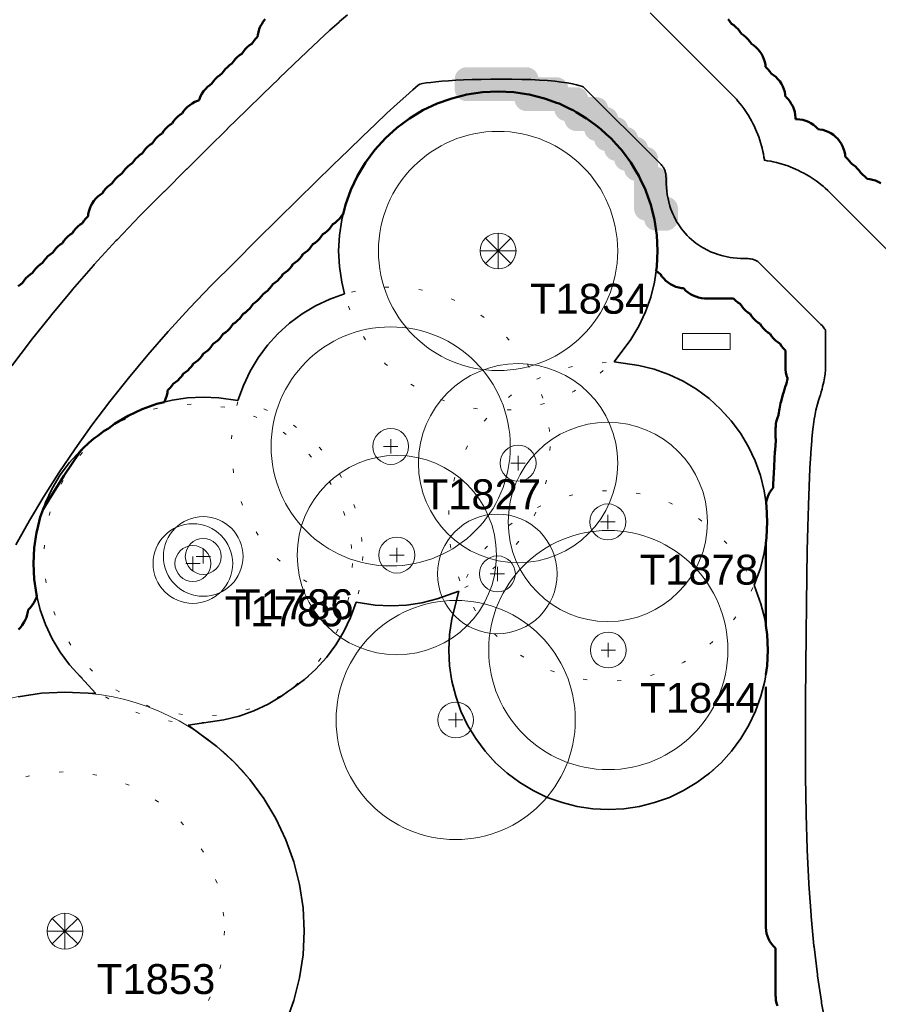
# Model space of a CAD drawing. Header units: metres. Extents: x -6559 to -6383, y 5654606 to 5654801.
# Tile 20 of 31: x -6493 to -6472, y 5654741 to 5654766. Entities that reach past the tile are written whole.
import ezdxf
from ezdxf.enums import TextEntityAlignment as Align

# ---------------------------------------------------------------- set-up
doc = ezdxf.new("R2010")
doc.units = ezdxf.units.M
doc.header["$LTSCALE"] = 0.5
for name, pattern in [('DASHED', [9, 6, -3]), ('DOT', [1.5, 0, -1.5]), ('PHANTOM', [22, 12, -2, 2, -2, 2, -2])]:
    doc.linetypes.add(name, pattern=pattern)
for name, color, linetype, lineweight in [('L-HARD-PAVE', 8, 'Continuous', 35), ('L-HARD-WALL', 7, 'Continuous', 50), ('L-PLNT-PROT', 1, 'DASHED', 35), ('L-PLNT-TEXT', 3, 'Continuous', 18), ('L-SITE-LIMIT', 6, 'PHANTOM', 50), ('V-SITE-FURN', 40, 'Continuous', 18), ('V-VEG-CANOPY', 92, 'Continuous', 13), ('V-VEG-TREE', 94, 'Continuous', 18)]:
    doc.layers.add(name, color=color, linetype=linetype, lineweight=lineweight)
doc.styles.add('BR-STD', font='arial.ttf')

# ---------------------------------------------------------------- blocks, each defined once
blk = doc.blocks.new('SITE-BENCH')
at = {"color": 0, "lineweight": -2}
blk.add_lwpolyline([(-1.5, -0.5), (1.5, -0.5), (1.5, 0.5), (-1.5, 0.5)], close=True, dxfattribs=at)
blk = doc.blocks.new('VEG-TREE-DECID')
at = {"color": 0, "lineweight": -2}
for p, q in [((-0.6, 0), (0.6, 0)), ((0, -0.6), (0, 0.6))]:
    blk.add_line(p, q, dxfattribs=at)
blk.add_circle((0, 0), 1.5, dxfattribs=at)
blk = doc.blocks.new('VEG-TREE-CONIF')
at = {"color": 0, "lineweight": -2}
for q in [(-1.061, 1.061), (0, 1.5), (1.061, 1.061), (-1.5, 0), (-1.061, -1.061), (1.5, 0), (0, -1.5), (1.061, -1.061)]:
    blk.add_line((0, 0), q, dxfattribs=at)
blk.add_circle((0, 0), 1.5, dxfattribs=at)

msp = doc.modelspace()

# ---------------------------------------------------------------- hatches: boundary and pattern name
at = {"layer": 'L-HARD-WALL'}
h = msp.add_hatch(color=1, dxfattribs=at)
h.dxf.hatch_style = 1
h.paths.add_polyline_path([(-6480.796, 5654763.95), (-6482, 5654763.95), (-6482.029, 5654763.951), (-6482.059, 5654763.956), (-6482.087, 5654763.963), (-6482.115, 5654763.973), (-6482.141, 5654763.985), (-6482.167, 5654764.001), (-6482.19, 5654764.018), (-6482.212, 5654764.038), (-6482.232, 5654764.06), (-6482.249, 5654764.083), (-6482.265, 5654764.109), (-6482.277, 5654764.135), (-6482.287, 5654764.163), (-6482.294, 5654764.191), (-6482.299, 5654764.221), (-6482.3, 5654764.25), (-6482.3, 5654764.5), (-6482.299, 5654764.529), (-6482.294, 5654764.559), (-6482.287, 5654764.587), (-6482.277, 5654764.615), (-6482.265, 5654764.641), (-6482.249, 5654764.667), (-6482.232, 5654764.69), (-6482.212, 5654764.712), (-6482.19, 5654764.732), (-6482.167, 5654764.749), (-6482.141, 5654764.765), (-6482.115, 5654764.777), (-6482.087, 5654764.787), (-6482.059, 5654764.794), (-6482.029, 5654764.799), (-6482, 5654764.8), (-6480.5, 5654764.8), (-6480.471, 5654764.799), (-6480.441, 5654764.794), (-6480.413, 5654764.787), (-6480.385, 5654764.777), (-6480.359, 5654764.765), (-6480.333, 5654764.749), (-6480.31, 5654764.732), (-6480.288, 5654764.712), (-6480.268, 5654764.69), (-6480.251, 5654764.667), (-6480.235, 5654764.641), (-6480.223, 5654764.615), (-6480.213, 5654764.587), (-6480.206, 5654764.559), (-6480.204, 5654764.55), (-6479.75, 5654764.55), (-6479.721, 5654764.549), (-6479.691, 5654764.544), (-6479.663, 5654764.537), (-6479.635, 5654764.527), (-6479.609, 5654764.515), (-6479.583, 5654764.499), (-6479.56, 5654764.482), (-6479.538, 5654764.462), (-6479.518, 5654764.44), (-6479.501, 5654764.417), (-6479.485, 5654764.391), (-6479.473, 5654764.365), (-6479.463, 5654764.337), (-6479.456, 5654764.309), (-6479.454, 5654764.3), (-6479.25, 5654764.3), (-6479.221, 5654764.299), (-6479.191, 5654764.294), (-6479.163, 5654764.287), (-6479.135, 5654764.277), (-6479.109, 5654764.265), (-6479.083, 5654764.249), (-6479.06, 5654764.232), (-6479.038, 5654764.212), (-6479.018, 5654764.19), (-6479.001, 5654764.167), (-6478.985, 5654764.141), (-6478.973, 5654764.115), (-6478.963, 5654764.087), (-6478.956, 5654764.059), (-6478.954, 5654764.05), (-6478.75, 5654764.05), (-6478.721, 5654764.049), (-6478.691, 5654764.044), (-6478.663, 5654764.037), (-6478.635, 5654764.027), (-6478.609, 5654764.015), (-6478.583, 5654763.999), (-6478.56, 5654763.982), (-6478.538, 5654763.962), (-6478.518, 5654763.94), (-6478.501, 5654763.917), (-6478.485, 5654763.891), (-6478.473, 5654763.865), (-6478.463, 5654763.837), (-6478.456, 5654763.809), (-6478.454, 5654763.796), (-6478.441, 5654763.794), (-6478.413, 5654763.787), (-6478.385, 5654763.777), (-6478.359, 5654763.765), (-6478.333, 5654763.749), (-6478.31, 5654763.732), (-6478.288, 5654763.712), (-6478.268, 5654763.69), (-6478.251, 5654763.667), (-6478.235, 5654763.641), (-6478.223, 5654763.615), (-6478.213, 5654763.587), (-6478.206, 5654763.559), (-6478.204, 5654763.546), (-6478.191, 5654763.544), (-6478.163, 5654763.537), (-6478.135, 5654763.527), (-6478.109, 5654763.515), (-6478.083, 5654763.499), (-6478.06, 5654763.482), (-6478.038, 5654763.462), (-6478.018, 5654763.44), (-6478.001, 5654763.417), (-6477.985, 5654763.391), (-6477.973, 5654763.365), (-6477.963, 5654763.337), (-6477.956, 5654763.309), (-6477.954, 5654763.296), (-6477.941, 5654763.294), (-6477.913, 5654763.287), (-6477.885, 5654763.277), (-6477.859, 5654763.265), (-6477.833, 5654763.249), (-6477.81, 5654763.232), (-6477.788, 5654763.212), (-6477.768, 5654763.19), (-6477.751, 5654763.167), (-6477.735, 5654763.141), (-6477.723, 5654763.115), (-6477.713, 5654763.087), (-6477.706, 5654763.059), (-6477.704, 5654763.046), (-6477.691, 5654763.044), (-6477.663, 5654763.037), (-6477.635, 5654763.027), (-6477.609, 5654763.015), (-6477.583, 5654762.999), (-6477.56, 5654762.982), (-6477.538, 5654762.962), (-6477.518, 5654762.94), (-6477.501, 5654762.917), (-6477.485, 5654762.891), (-6477.473, 5654762.865), (-6477.463, 5654762.837), (-6477.456, 5654762.809), (-6477.454, 5654762.796), (-6477.441, 5654762.794), (-6477.413, 5654762.787), (-6477.385, 5654762.777), (-6477.359, 5654762.765), (-6477.333, 5654762.749), (-6477.31, 5654762.732), (-6477.288, 5654762.712), (-6477.268, 5654762.69), (-6477.251, 5654762.667), (-6477.235, 5654762.641), (-6477.223, 5654762.615), (-6477.213, 5654762.587), (-6477.206, 5654762.559), (-6477.201, 5654762.529), (-6477.2, 5654762.5), (-6477.2, 5654762.296), (-6477.191, 5654762.294), (-6477.163, 5654762.287), (-6477.135, 5654762.277), (-6477.109, 5654762.265), (-6477.083, 5654762.249), (-6477.06, 5654762.232), (-6477.038, 5654762.212), (-6477.018, 5654762.19), (-6477.001, 5654762.167), (-6476.985, 5654762.141), (-6476.973, 5654762.115), (-6476.963, 5654762.087), (-6476.956, 5654762.059), (-6476.951, 5654762.029), (-6476.95, 5654762), (-6476.95, 5654761.546), (-6476.941, 5654761.544), (-6476.913, 5654761.537), (-6476.885, 5654761.527), (-6476.859, 5654761.515), (-6476.833, 5654761.499), (-6476.81, 5654761.482), (-6476.788, 5654761.462), (-6476.768, 5654761.44), (-6476.751, 5654761.417), (-6476.735, 5654761.391), (-6476.723, 5654761.365), (-6476.713, 5654761.337), (-6476.706, 5654761.309), (-6476.701, 5654761.279), (-6476.7, 5654761.25), (-6476.7, 5654761), (-6476.701, 5654760.971), (-6476.706, 5654760.941), (-6476.713, 5654760.913), (-6476.723, 5654760.885), (-6476.735, 5654760.859), (-6476.751, 5654760.833), (-6476.768, 5654760.81), (-6476.788, 5654760.788), (-6476.81, 5654760.768), (-6476.833, 5654760.751), (-6476.859, 5654760.735), (-6476.885, 5654760.723), (-6476.913, 5654760.713), (-6476.941, 5654760.706), (-6476.971, 5654760.701), (-6477, 5654760.7), (-6477.25, 5654760.7), (-6477.279, 5654760.701), (-6477.309, 5654760.706), (-6477.337, 5654760.713), (-6477.365, 5654760.723), (-6477.391, 5654760.735), (-6477.417, 5654760.751), (-6477.44, 5654760.768), (-6477.462, 5654760.788), (-6477.482, 5654760.81), (-6477.499, 5654760.833), (-6477.515, 5654760.859), (-6477.527, 5654760.885), (-6477.537, 5654760.913), (-6477.544, 5654760.941), (-6477.546, 5654760.954), (-6477.559, 5654760.956), (-6477.587, 5654760.963), (-6477.615, 5654760.973), (-6477.641, 5654760.985), (-6477.667, 5654761.001), (-6477.69, 5654761.018), (-6477.712, 5654761.038), (-6477.732, 5654761.06), (-6477.749, 5654761.083), (-6477.765, 5654761.109), (-6477.777, 5654761.135), (-6477.787, 5654761.163), (-6477.794, 5654761.191), (-6477.799, 5654761.221), (-6477.8, 5654761.25), (-6477.8, 5654761.954), (-6477.809, 5654761.956), (-6477.837, 5654761.963), (-6477.865, 5654761.973), (-6477.891, 5654761.985), (-6477.917, 5654762.001), (-6477.94, 5654762.018), (-6477.962, 5654762.038), (-6477.982, 5654762.06), (-6477.999, 5654762.083), (-6478.015, 5654762.109), (-6478.027, 5654762.135), (-6478.037, 5654762.163), (-6478.044, 5654762.191), (-6478.046, 5654762.204), (-6478.059, 5654762.206), (-6478.087, 5654762.213), (-6478.115, 5654762.223), (-6478.141, 5654762.235), (-6478.167, 5654762.251), (-6478.19, 5654762.268), (-6478.212, 5654762.288), (-6478.232, 5654762.31), (-6478.249, 5654762.333), (-6478.265, 5654762.359), (-6478.277, 5654762.385), (-6478.287, 5654762.413), (-6478.294, 5654762.441), (-6478.296, 5654762.454), (-6478.309, 5654762.456), (-6478.337, 5654762.463), (-6478.365, 5654762.473), (-6478.391, 5654762.485), (-6478.417, 5654762.501), (-6478.44, 5654762.518), (-6478.462, 5654762.538), (-6478.482, 5654762.56), (-6478.499, 5654762.583), (-6478.515, 5654762.609), (-6478.527, 5654762.635), (-6478.537, 5654762.663), (-6478.544, 5654762.691), (-6478.546, 5654762.704), (-6478.559, 5654762.706), (-6478.587, 5654762.713), (-6478.615, 5654762.723), (-6478.641, 5654762.735), (-6478.667, 5654762.751), (-6478.69, 5654762.768), (-6478.712, 5654762.788), (-6478.732, 5654762.81), (-6478.749, 5654762.833), (-6478.765, 5654762.859), (-6478.777, 5654762.885), (-6478.787, 5654762.913), (-6478.794, 5654762.941), (-6478.796, 5654762.954), (-6478.809, 5654762.956), (-6478.837, 5654762.963), (-6478.865, 5654762.973), (-6478.891, 5654762.985), (-6478.917, 5654763.001), (-6478.94, 5654763.018), (-6478.962, 5654763.038), (-6478.982, 5654763.06), (-6478.999, 5654763.083), (-6479.015, 5654763.109), (-6479.027, 5654763.135), (-6479.037, 5654763.163), (-6479.044, 5654763.191), (-6479.046, 5654763.2), (-6479.25, 5654763.2), (-6479.279, 5654763.201), (-6479.309, 5654763.206), (-6479.337, 5654763.213), (-6479.365, 5654763.223), (-6479.391, 5654763.235), (-6479.417, 5654763.251), (-6479.44, 5654763.268), (-6479.462, 5654763.288), (-6479.482, 5654763.31), (-6479.499, 5654763.333), (-6479.515, 5654763.359), (-6479.527, 5654763.385), (-6479.537, 5654763.413), (-6479.544, 5654763.441), (-6479.546, 5654763.454), (-6479.559, 5654763.456), (-6479.587, 5654763.463), (-6479.615, 5654763.473), (-6479.641, 5654763.485), (-6479.667, 5654763.501), (-6479.69, 5654763.518), (-6479.712, 5654763.538), (-6479.732, 5654763.56), (-6479.749, 5654763.583), (-6479.765, 5654763.609), (-6479.777, 5654763.635), (-6479.787, 5654763.663), (-6479.794, 5654763.691), (-6479.796, 5654763.7), (-6480.5, 5654763.7), (-6480.529, 5654763.701), (-6480.559, 5654763.706), (-6480.587, 5654763.713), (-6480.615, 5654763.723), (-6480.641, 5654763.735), (-6480.667, 5654763.751), (-6480.69, 5654763.768), (-6480.712, 5654763.788), (-6480.732, 5654763.81), (-6480.749, 5654763.833), (-6480.765, 5654763.859), (-6480.777, 5654763.885), (-6480.787, 5654763.913), (-6480.794, 5654763.941)])

# ---------------------------------------------------------------- linework, layer by layer
at = {"layer": 'L-HARD-PAVE'}
for points in [[(-6493.407, 5654757.311), (-6492.942, 5654757.928), (-6492.923, 5654757.952), (-6492.436, 5654758.566), (-6492.417, 5654758.589), (-6491.909, 5654759.199), (-6491.89, 5654759.221), (-6491.361, 5654759.827), (-6491.342, 5654759.848), (-6490.791, 5654760.45), (-6490.772, 5654760.47), (-6490.2, 5654761.068), (-6490.181, 5654761.087), (-6489.587, 5654761.681), (-6489.585, 5654761.682), (-6489.025, 5654762.241), (-6489.023, 5654762.243), (-6488.496, 5654762.766), (-6488.494, 5654762.768), (-6488, 5654763.256), (-6487.997, 5654763.259), (-6487.536, 5654763.712), (-6487.534, 5654763.714), (-6487.106, 5654764.132), (-6487.103, 5654764.135), (-6486.708, 5654764.518), (-6486.705, 5654764.522), (-6486.343, 5654764.87), (-6486.339, 5654764.874), (-6486.011, 5654765.186), (-6486.005, 5654765.192), (-6485.71, 5654765.469), (-6485.703, 5654765.476), (-6485.441, 5654765.718), (-6485.431, 5654765.727), (-6485.203, 5654765.934), (-6485.189, 5654765.946), (-6484.994, 5654766.118)], [(-6477.397, 5654766.165), (-6475.335, 5654764.103), (-6475.294, 5654764.06), (-6475.235, 5654763.995), (-6475.195, 5654763.949), (-6475.141, 5654763.883), (-6475.102, 5654763.833), (-6475.051, 5654763.765), (-6475.015, 5654763.713), (-6474.968, 5654763.643), (-6474.933, 5654763.588), (-6474.89, 5654763.516), (-6474.859, 5654763.459), (-6474.82, 5654763.385), (-6474.791, 5654763.327), (-6474.756, 5654763.25), (-6474.73, 5654763.191), (-6474.699, 5654763.113), (-6474.676, 5654763.052), (-6474.649, 5654762.972), (-6474.63, 5654762.912), (-6474.607, 5654762.83), (-6474.591, 5654762.769), (-6474.572, 5654762.685), (-6474.559, 5654762.626), (-6474.544, 5654762.54), (-6474.534, 5654762.482), (-6474.533, 5654762.467), (-6474.518, 5654762.466), (-6474.46, 5654762.456), (-6474.374, 5654762.441), (-6474.315, 5654762.428), (-6474.231, 5654762.409), (-6474.17, 5654762.393), (-6474.088, 5654762.37), (-6474.028, 5654762.351), (-6473.948, 5654762.324), (-6473.887, 5654762.301), (-6473.809, 5654762.27), (-6473.75, 5654762.244), (-6473.673, 5654762.209), (-6473.615, 5654762.18), (-6473.541, 5654762.141), (-6473.484, 5654762.11), (-6473.412, 5654762.067), (-6473.357, 5654762.032), (-6473.287, 5654761.985), (-6473.235, 5654761.949), (-6473.167, 5654761.898), (-6473.117, 5654761.859), (-6473.051, 5654761.805), (-6473.005, 5654761.765), (-6472.94, 5654761.706), (-6472.897, 5654761.665), (-6471.335, 5654760.103)], [(-6472.987, 5654740.727), (-6473.097, 5654741.32), (-6473.103, 5654741.362), (-6473.199, 5654742.003), (-6473.204, 5654742.039), (-6473.286, 5654742.727), (-6473.29, 5654742.759), (-6473.358, 5654743.494), (-6473.36, 5654743.522), (-6473.415, 5654744.303), (-6473.416, 5654744.329), (-6473.457, 5654745.157), (-6473.458, 5654745.18), (-6473.486, 5654746.055), (-6473.486, 5654746.075), (-6473.5, 5654746.997), (-6473.5, 5654747.016), (-6473.5, 5654747.984), (-6473.5, 5654747.987), (-6473.498, 5654748.901), (-6473.498, 5654748.904), (-6473.494, 5654749.763), (-6473.494, 5654749.767), (-6473.488, 5654750.572), (-6473.488, 5654750.576), (-6473.48, 5654751.326), (-6473.48, 5654751.33), (-6473.471, 5654752.025), (-6473.47, 5654752.031), (-6473.459, 5654752.671), (-6473.459, 5654752.678), (-6473.445, 5654753.264), (-6473.445, 5654753.271), (-6473.429, 5654753.802), (-6473.429, 5654753.812), (-6473.411, 5654754.288), (-6473.411, 5654754.3), (-6473.391, 5654754.722), (-6473.39, 5654754.737), (-6473.369, 5654755.104), (-6473.368, 5654755.125), (-6473.344, 5654755.437), (-6473.342, 5654755.466), (-6473.316, 5654755.724), (-6473.311, 5654755.768), (-6473.284, 5654755.971), (-6473.271, 5654756.047), (-6473.242, 5654756.195), (-6473.201, 5654756.348), (-6473.173, 5654756.435), (-6473.148, 5654756.511), (-6473.126, 5654756.584), (-6473.106, 5654756.654), (-6473.087, 5654756.722), (-6473.071, 5654756.786), (-6473.056, 5654756.847), (-6473.044, 5654756.905), (-6473.033, 5654756.96), (-6473.024, 5654757.011), (-6473.016, 5654757.058), (-6473.01, 5654757.102), (-6473.006, 5654757.142), (-6473.003, 5654757.178), (-6473.001, 5654757.21), (-6473, 5654757.238), (-6473, 5654758.204), (-6473.001, 5654758.206), (-6473.01, 5654758.221), (-6473.023, 5654758.239), (-6473.04, 5654758.262), (-6473.061, 5654758.288), (-6473.087, 5654758.317), (-6473.117, 5654758.349), (-6474.644, 5654759.876), (-6474.664, 5654759.894), (-6474.683, 5654759.91), (-6474.7, 5654759.923), (-6474.717, 5654759.934), (-6474.734, 5654759.944), (-6474.751, 5654759.953), (-6474.768, 5654759.961), (-6474.786, 5654759.968), (-6474.806, 5654759.975), (-6474.827, 5654759.981), (-6474.851, 5654759.987), (-6474.878, 5654759.991), (-6474.908, 5654759.995), (-6474.942, 5654759.998), (-6474.98, 5654760), (-6475.047, 5654760), (-6475.13, 5654760.003), (-6475.218, 5654760.009), (-6475.312, 5654760.018), (-6475.394, 5654760.03), (-6475.498, 5654760.05), (-6475.574, 5654760.067), (-6475.688, 5654760.099), (-6475.759, 5654760.123), (-6475.881, 5654760.171), (-6475.945, 5654760.2), (-6476.071, 5654760.266), (-6476.129, 5654760.301), (-6476.254, 5654760.386), (-6476.306, 5654760.427), (-6476.423, 5654760.53), (-6476.47, 5654760.577), (-6476.573, 5654760.694), (-6476.614, 5654760.746), (-6476.699, 5654760.871), (-6476.734, 5654760.929), (-6476.8, 5654761.055), (-6476.829, 5654761.119), (-6476.877, 5654761.241), (-6476.901, 5654761.312), (-6476.933, 5654761.426), (-6476.95, 5654761.502), (-6476.97, 5654761.606), (-6476.982, 5654761.688), (-6476.991, 5654761.782), (-6476.997, 5654761.87), (-6477, 5654761.953), (-6477, 5654762.02), (-6477.002, 5654762.058), (-6477.005, 5654762.092), (-6477.009, 5654762.122), (-6477.013, 5654762.149), (-6477.019, 5654762.173), (-6477.025, 5654762.194), (-6477.032, 5654762.214), (-6477.039, 5654762.232), (-6477.047, 5654762.249), (-6477.056, 5654762.266), (-6477.066, 5654762.283), (-6477.077, 5654762.3), (-6477.09, 5654762.317), (-6477.106, 5654762.336), (-6477.124, 5654762.356), (-6479.077, 5654764.31), (-6479.095, 5654764.317), (-6479.157, 5654764.337), (-6479.242, 5654764.36), (-6479.349, 5654764.384), (-6479.476, 5654764.407), (-6479.623, 5654764.429), (-6479.788, 5654764.448), (-6479.971, 5654764.465), (-6480.171, 5654764.479), (-6480.388, 5654764.489), (-6480.62, 5654764.496), (-6480.868, 5654764.5), (-6481.136, 5654764.5), (-6481.394, 5654764.498), (-6481.637, 5654764.494), (-6481.866, 5654764.489), (-6482.079, 5654764.481), (-6482.276, 5654764.472), (-6482.458, 5654764.462), (-6482.624, 5654764.449), (-6482.773, 5654764.436), (-6482.904, 5654764.421), (-6483.016, 5654764.406), (-6483.108, 5654764.391), (-6483.178, 5654764.377), (-6483.178, 5654764.377), (-6483.216, 5654764.347), (-6483.352, 5654764.233), (-6483.531, 5654764.075), (-6483.748, 5654763.879), (-6484.001, 5654763.645), (-6484.289, 5654763.373), (-6484.612, 5654763.066), (-6484.969, 5654762.722), (-6485.36, 5654762.343), (-6485.785, 5654761.928), (-6486.244, 5654761.477), (-6486.736, 5654760.991), (-6487.261, 5654760.469), (-6487.82, 5654759.912), (-6488.403, 5654759.329), (-6488.957, 5654758.751), (-6489.488, 5654758.17), (-6489.998, 5654757.587), (-6490.487, 5654757), (-6490.954, 5654756.411), (-6491.4, 5654755.819), (-6491.825, 5654755.225), (-6492.228, 5654754.627), (-6492.61, 5654754.027), (-6492.971, 5654753.424), (-6493.311, 5654752.818)]]:
    msp.add_lwpolyline(points, dxfattribs=at)
at = {"layer": 'L-PLNT-PROT'}
msp.add_lwpolyline([(-6493.248, 5654749.007), (-6492.665, 5654749.093), (-6492.077, 5654749.122), (-6491.303, 5654749.084), (-6491.961, 5654749.81), (-6492.195, 5654750.126), (-6492.397, 5654750.462), (-6492.565, 5654750.817), (-6492.697, 5654751.187), (-6492.783, 5654751.532), (-6492.792, 5654751.568), (-6492.85, 5654751.956), (-6492.869, 5654752.348), (-6492.85, 5654752.74), (-6492.792, 5654753.128), (-6492.762, 5654753.25), (-6492.756, 5654753.274), (-6492.754, 5654753.283), (-6492.75, 5654753.297), (-6492.697, 5654753.509), (-6492.625, 5654753.71), (-6492.565, 5654753.879), (-6492.397, 5654754.234), (-6492.195, 5654754.57), (-6491.961, 5654754.886), (-6491.697, 5654755.176), (-6491.633, 5654755.235), (-6491.616, 5654755.25), (-6491.5, 5654755.355), (-6491.407, 5654755.44), (-6491.326, 5654755.5), (-6491.25, 5654755.556), (-6491.091, 5654755.674), (-6490.987, 5654755.736), (-6490.831, 5654755.852), (-6490.495, 5654756.054), (-6490.14, 5654756.222), (-6489.77, 5654756.354), (-6489.389, 5654756.449), (-6489.001, 5654756.507), (-6488.609, 5654756.526), (-6488.217, 5654756.507), (-6487.738, 5654756.436), (-6487.602, 5654756.817), (-6487.434, 5654757.172), (-6487.232, 5654757.508), (-6486.998, 5654757.824), (-6486.734, 5654758.114), (-6486.444, 5654758.378), (-6486.128, 5654758.612), (-6485.792, 5654758.814), (-6485.437, 5654758.982), (-6485.062, 5654759.116), (-6485.136, 5654759.411), (-6485.194, 5654759.799), (-6485.213, 5654760.191), (-6485.194, 5654760.583), (-6485.136, 5654760.971), (-6485.1, 5654761.117), (-6485.041, 5654761.352), (-6484.909, 5654761.722), (-6484.741, 5654762.077), (-6484.539, 5654762.413), (-6484.305, 5654762.729), (-6484.041, 5654763.019), (-6483.751, 5654763.283), (-6483.435, 5654763.517), (-6483.099, 5654763.719), (-6482.744, 5654763.887), (-6482.374, 5654764.019), (-6481.993, 5654764.114), (-6481.605, 5654764.172), (-6481.213, 5654764.191), (-6480.821, 5654764.172), (-6480.433, 5654764.114), (-6480.052, 5654764.019), (-6479.682, 5654763.887), (-6479.327, 5654763.719), (-6478.991, 5654763.517), (-6478.675, 5654763.283), (-6478.385, 5654763.019), (-6478.121, 5654762.729), (-6477.887, 5654762.413), (-6477.685, 5654762.077), (-6477.517, 5654761.722), (-6477.385, 5654761.352), (-6477.29, 5654760.971), (-6477.232, 5654760.583), (-6477.213, 5654760.191), (-6477.232, 5654759.799), (-6477.29, 5654759.411), (-6477.385, 5654759.03), (-6477.517, 5654758.66), (-6477.685, 5654758.305), (-6477.887, 5654757.969), (-6478.303, 5654757.409), (-6477.68, 5654757.316), (-6477.299, 5654757.221), (-6476.929, 5654757.089), (-6476.574, 5654756.921), (-6476.238, 5654756.719), (-6475.922, 5654756.485), (-6475.632, 5654756.221), (-6475.368, 5654755.931), (-6475.134, 5654755.615), (-6474.932, 5654755.279), (-6474.764, 5654754.924), (-6474.632, 5654754.554), (-6474.537, 5654754.173), (-6474.479, 5654753.785), (-6474.46, 5654753.393), (-6474.479, 5654753.001), (-6474.537, 5654752.613), (-6474.632, 5654752.232), (-6474.786, 5654751.802), (-6474.62, 5654751.338), (-6474.525, 5654750.957), (-6474.467, 5654750.569), (-6474.448, 5654750.177), (-6474.467, 5654749.785), (-6474.525, 5654749.397), (-6474.62, 5654749.016), (-6474.752, 5654748.646), (-6474.92, 5654748.291), (-6475.122, 5654747.955), (-6475.356, 5654747.639), (-6475.62, 5654747.349), (-6475.91, 5654747.085), (-6476.226, 5654746.851), (-6476.562, 5654746.649), (-6476.917, 5654746.481), (-6477.287, 5654746.349), (-6477.668, 5654746.254), (-6478.056, 5654746.196), (-6478.448, 5654746.177), (-6478.84, 5654746.196), (-6479.228, 5654746.254), (-6479.609, 5654746.349), (-6479.979, 5654746.481), (-6480.334, 5654746.649), (-6480.67, 5654746.851), (-6480.986, 5654747.085), (-6481.276, 5654747.349), (-6481.54, 5654747.639), (-6481.774, 5654747.955), (-6481.976, 5654748.291), (-6482.144, 5654748.646), (-6482.276, 5654749.016), (-6482.371, 5654749.397), (-6482.429, 5654749.785), (-6482.448, 5654750.177), (-6482.429, 5654750.569), (-6482.371, 5654750.957), (-6482.197, 5654751.654), (-6482.745, 5654751.458), (-6483.126, 5654751.363), (-6483.514, 5654751.305), (-6483.906, 5654751.286), (-6484.298, 5654751.305), (-6484.777, 5654751.376), (-6484.913, 5654750.995), (-6485.081, 5654750.64), (-6485.283, 5654750.304), (-6485.517, 5654749.988), (-6485.781, 5654749.698), (-6486.071, 5654749.434), (-6486.387, 5654749.2), (-6486.491, 5654749.138), (-6486.647, 5654749.022), (-6486.983, 5654748.82), (-6487.338, 5654748.652), (-6487.708, 5654748.52), (-6488.089, 5654748.425), (-6488.987, 5654748.292), (-6488.271, 5654747.76), (-6487.834, 5654747.365), (-6487.439, 5654746.928), (-6487.088, 5654746.455), (-6486.785, 5654745.95), (-6486.534, 5654745.418), (-6486.335, 5654744.864), (-6486.192, 5654744.293), (-6486.106, 5654743.71), (-6486.077, 5654743.122), (-6486.106, 5654742.534), (-6486.192, 5654741.951), (-6486.335, 5654741.38), (-6486.534, 5654740.826)], dxfattribs=at)
at = {"layer": 'L-PLNT-TEXT', "linetype": 'DOT'}
for centre in [(-6481.213, 5654760.191), (-6483.906, 5654755.286), (-6478.46, 5654753.393), (-6488.609, 5654752.526), (-6488.869, 5654752.348), (-6478.448, 5654750.177), (-6492.077, 5654743.122)]:
    msp.add_circle(centre, 4, dxfattribs=at)
at = {"layer": 'L-SITE-LIMIT'}
for points in [[(-6493.254, 5654759.306), (-6493.197, 5654759.352), (-6493.14, 5654759.39), (-6493.102, 5654759.447), (-6493.056, 5654759.504), (-6493.004, 5654759.556), (-6492.947, 5654759.602), (-6492.89, 5654759.64), (-6492.852, 5654759.697), (-6492.806, 5654759.754), (-6492.754, 5654759.806), (-6492.697, 5654759.852), (-6492.64, 5654759.89), (-6492.602, 5654759.947), (-6492.556, 5654760.004), (-6492.504, 5654760.056), (-6492.447, 5654760.102), (-6492.39, 5654760.14), (-6492.352, 5654760.197), (-6492.306, 5654760.254), (-6492.254, 5654760.306), (-6492.197, 5654760.352), (-6492.14, 5654760.39), (-6492.102, 5654760.447), (-6492.056, 5654760.504), (-6492.004, 5654760.556), (-6491.947, 5654760.602), (-6491.89, 5654760.64), (-6491.852, 5654760.697), (-6491.806, 5654760.754), (-6491.754, 5654760.806), (-6491.697, 5654760.852), (-6491.64, 5654760.89), (-6491.602, 5654760.947), (-6491.556, 5654761.004), (-6491.504, 5654761.056), (-6491.497, 5654761.061), (-6491.492, 5654761.11), (-6491.477, 5654761.182), (-6491.456, 5654761.253), (-6491.428, 5654761.321), (-6491.393, 5654761.385), (-6491.352, 5654761.447), (-6491.306, 5654761.504), (-6491.254, 5654761.556), (-6491.197, 5654761.602), (-6491.14, 5654761.64), (-6491.102, 5654761.697), (-6491.056, 5654761.754), (-6491.004, 5654761.806), (-6490.947, 5654761.852), (-6490.89, 5654761.89), (-6490.852, 5654761.947), (-6490.806, 5654762.004), (-6490.754, 5654762.056), (-6490.697, 5654762.102), (-6490.64, 5654762.14), (-6490.602, 5654762.197), (-6490.556, 5654762.254), (-6490.504, 5654762.306), (-6490.447, 5654762.352), (-6490.39, 5654762.39), (-6490.352, 5654762.447), (-6490.306, 5654762.504), (-6490.254, 5654762.556), (-6490.197, 5654762.602), (-6490.14, 5654762.64), (-6490.102, 5654762.697), (-6490.056, 5654762.754), (-6490.004, 5654762.806), (-6489.947, 5654762.852), (-6489.89, 5654762.89), (-6489.852, 5654762.947), (-6489.806, 5654763.004), (-6489.754, 5654763.056), (-6489.697, 5654763.102), (-6489.64, 5654763.14), (-6489.602, 5654763.197), (-6489.556, 5654763.254), (-6489.504, 5654763.306), (-6489.447, 5654763.352), (-6489.39, 5654763.39), (-6489.352, 5654763.447), (-6489.306, 5654763.504), (-6489.254, 5654763.556), (-6489.197, 5654763.602), (-6489.14, 5654763.64), (-6489.102, 5654763.697), (-6489.056, 5654763.754), (-6489.004, 5654763.806), (-6488.947, 5654763.852), (-6488.885, 5654763.893), (-6488.821, 5654763.928), (-6488.753, 5654763.956), (-6488.717, 5654763.967), (-6488.706, 5654764.003), (-6488.678, 5654764.071), (-6488.643, 5654764.135), (-6488.602, 5654764.197), (-6488.556, 5654764.254), (-6488.504, 5654764.306), (-6488.447, 5654764.352), (-6488.39, 5654764.39), (-6488.352, 5654764.447), (-6488.306, 5654764.504), (-6488.254, 5654764.556), (-6488.197, 5654764.602), (-6488.14, 5654764.64), (-6488.102, 5654764.697), (-6488.056, 5654764.754), (-6488.004, 5654764.806), (-6487.947, 5654764.852), (-6487.89, 5654764.89), (-6487.852, 5654764.947), (-6487.806, 5654765.004), (-6487.754, 5654765.056), (-6487.697, 5654765.102), (-6487.64, 5654765.14), (-6487.602, 5654765.197), (-6487.556, 5654765.254), (-6487.504, 5654765.306), (-6487.447, 5654765.352), (-6487.39, 5654765.39), (-6487.352, 5654765.447), (-6487.306, 5654765.504), (-6487.254, 5654765.556), (-6487.247, 5654765.561), (-6487.242, 5654765.61), (-6487.227, 5654765.682), (-6487.206, 5654765.753), (-6487.178, 5654765.821), (-6487.143, 5654765.885), (-6487.102, 5654765.947), (-6487.056, 5654766.004)], [(-6475.444, 5654766.004), (-6475.398, 5654765.947), (-6475.36, 5654765.89), (-6475.303, 5654765.852), (-6475.246, 5654765.806), (-6475.194, 5654765.754), (-6475.148, 5654765.697), (-6475.11, 5654765.64), (-6475.053, 5654765.602), (-6474.996, 5654765.556), (-6474.944, 5654765.504), (-6474.898, 5654765.447), (-6474.86, 5654765.39), (-6474.803, 5654765.352), (-6474.746, 5654765.306), (-6474.694, 5654765.254), (-6474.648, 5654765.197), (-6474.607, 5654765.135), (-6474.572, 5654765.071), (-6474.544, 5654765.003), (-6474.523, 5654764.932), (-6474.508, 5654764.86), (-6474.503, 5654764.811), (-6474.496, 5654764.806), (-6474.444, 5654764.754), (-6474.398, 5654764.697), (-6474.36, 5654764.64), (-6474.303, 5654764.602), (-6474.246, 5654764.556), (-6474.194, 5654764.504), (-6474.148, 5654764.447), (-6474.107, 5654764.385), (-6474.072, 5654764.321), (-6474.044, 5654764.253), (-6474.023, 5654764.182), (-6474.008, 5654764.11), (-6474.003, 5654764.061), (-6473.996, 5654764.056), (-6473.944, 5654764.004), (-6473.898, 5654763.947), (-6473.857, 5654763.885), (-6473.822, 5654763.821), (-6473.794, 5654763.753), (-6473.773, 5654763.682), (-6473.758, 5654763.61), (-6473.751, 5654763.537), (-6473.751, 5654763.534), (-6473.75, 5654763.5), (-6473.716, 5654763.499), (-6473.713, 5654763.499), (-6473.64, 5654763.492), (-6473.568, 5654763.477), (-6473.497, 5654763.456), (-6473.429, 5654763.428), (-6473.365, 5654763.393), (-6473.303, 5654763.352), (-6473.246, 5654763.306), (-6473.194, 5654763.254), (-6473.189, 5654763.247), (-6473.14, 5654763.242), (-6473.068, 5654763.227), (-6472.997, 5654763.206), (-6472.929, 5654763.178), (-6472.865, 5654763.143), (-6472.803, 5654763.102), (-6472.746, 5654763.056), (-6472.694, 5654763.004), (-6472.648, 5654762.947), (-6472.607, 5654762.885), (-6472.572, 5654762.821), (-6472.544, 5654762.753), (-6472.523, 5654762.682), (-6472.508, 5654762.61), (-6472.503, 5654762.561), (-6472.496, 5654762.556), (-6472.444, 5654762.504), (-6472.398, 5654762.447), (-6472.368, 5654762.402), (-6472.341, 5654762.377), (-6472.303, 5654762.352), (-6472.246, 5654762.306), (-6472.194, 5654762.254), (-6472.148, 5654762.197), (-6472.131, 5654762.171), (-6471.958, 5654761.998), (-6471.89, 5654761.992), (-6471.818, 5654761.977), (-6471.747, 5654761.956), (-6471.679, 5654761.928), (-6471.615, 5654761.893)], [(-6474.206, 5654741.247), (-6474.227, 5654741.318), (-6474.242, 5654741.39), (-6474.249, 5654741.463), (-6474.249, 5654741.466), (-6474.25, 5654741.502), (-6474.25, 5654742.691), (-6474.254, 5654742.694), (-6474.306, 5654742.746), (-6474.352, 5654742.803), (-6474.393, 5654742.865), (-6474.428, 5654742.929), (-6474.456, 5654742.997), (-6474.477, 5654743.068), (-6474.492, 5654743.14), (-6474.499, 5654743.213), (-6474.499, 5654743.216), (-6474.5, 5654743.252), (-6474.5, 5654749.564), (-6474.467, 5654749.785), (-6474.448, 5654750.177), (-6474.467, 5654750.569), (-6474.5, 5654750.79), (-6474.5, 5654752.861), (-6474.479, 5654753.001), (-6474.46, 5654753.393), (-6474.479, 5654753.785), (-6474.491, 5654753.864), (-6474.477, 5654753.932), (-6474.456, 5654754.003), (-6474.428, 5654754.071), (-6474.393, 5654754.135), (-6474.352, 5654754.197), (-6474.314, 5654754.244), (-6474.311, 5654754.321), (-6474.311, 5654754.325), (-6474.31, 5654754.338), (-6474.31, 5654754.342), (-6474.29, 5654754.763), (-6474.29, 5654754.768), (-6474.289, 5654754.785), (-6474.289, 5654754.79), (-6474.267, 5654755.157), (-6474.267, 5654755.163), (-6474.266, 5654755.186), (-6474.265, 5654755.192), (-6474.247, 5654755.439), (-6474.249, 5654755.463), (-6474.249, 5654755.466), (-6474.25, 5654755.502), (-6474.25, 5654755.748), (-6474.249, 5654755.784), (-6474.249, 5654755.787), (-6474.242, 5654755.86), (-6474.227, 5654755.932), (-6474.206, 5654756.003), (-6474.179, 5654756.068), (-6474.176, 5654756.092), (-6474.172, 5654756.114), (-6474.158, 5654756.198), (-6474.154, 5654756.221), (-6474.125, 5654756.369), (-6474.114, 5654756.416), (-6474.069, 5654756.587), (-6474.055, 5654756.633), (-6474.028, 5654756.714), (-6474.008, 5654756.779), (-6473.989, 5654756.84), (-6473.972, 5654756.898), (-6473.958, 5654756.952), (-6473.95, 5654756.982), (-6473.956, 5654756.997), (-6473.977, 5654757.068), (-6473.992, 5654757.14), (-6473.999, 5654757.213), (-6473.999, 5654757.216), (-6474, 5654757.252), (-6474, 5654757.691), (-6474.004, 5654757.694), (-6474.056, 5654757.746), (-6474.102, 5654757.803), (-6474.14, 5654757.86), (-6474.197, 5654757.898), (-6474.254, 5654757.944), (-6474.306, 5654757.996), (-6474.352, 5654758.053), (-6474.39, 5654758.11), (-6474.447, 5654758.148), (-6474.504, 5654758.194), (-6474.556, 5654758.246), (-6474.602, 5654758.303), (-6474.64, 5654758.36), (-6474.697, 5654758.398), (-6474.754, 5654758.444), (-6474.806, 5654758.496), (-6474.852, 5654758.553), (-6474.89, 5654758.61), (-6474.947, 5654758.648), (-6475.004, 5654758.694), (-6475.056, 5654758.746), (-6475.102, 5654758.803), (-6475.14, 5654758.86), (-6475.197, 5654758.898), (-6475.254, 5654758.944), (-6475.306, 5654758.996), (-6475.309, 5654759), (-6475.998, 5654759), (-6476.034, 5654759.001), (-6476.037, 5654759.001), (-6476.11, 5654759.008), (-6476.182, 5654759.023), (-6476.253, 5654759.044), (-6476.321, 5654759.072), (-6476.385, 5654759.107), (-6476.447, 5654759.148), (-6476.504, 5654759.194), (-6476.556, 5654759.246), (-6476.561, 5654759.253), (-6476.61, 5654759.258), (-6476.682, 5654759.273), (-6476.753, 5654759.294), (-6476.821, 5654759.322), (-6476.885, 5654759.357), (-6476.947, 5654759.398), (-6477.004, 5654759.444), (-6477.056, 5654759.496), (-6477.102, 5654759.553), (-6477.14, 5654759.61), (-6477.197, 5654759.648), (-6477.248, 5654759.69), (-6477.232, 5654759.799), (-6477.213, 5654760.191), (-6477.232, 5654760.583), (-6477.29, 5654760.971), (-6477.36, 5654761.25), (-6477.385, 5654761.352), (-6477.5, 5654761.673), (-6477.517, 5654761.722), (-6477.649, 5654762), (-6477.685, 5654762.077), (-6477.75, 5654762.185), (-6477.887, 5654762.413), (-6477.951, 5654762.5), (-6478, 5654762.565), (-6478.121, 5654762.729), (-6478.14, 5654762.75), (-6478.25, 5654762.871), (-6478.367, 5654763), (-6478.385, 5654763.019), (-6478.5, 5654763.124), (-6478.639, 5654763.25), (-6478.675, 5654763.283), (-6478.75, 5654763.338), (-6478.968, 5654763.5), (-6478.991, 5654763.517), (-6479.253, 5654763.674), (-6479.327, 5654763.719), (-6479.394, 5654763.75), (-6479.682, 5654763.887), (-6479.751, 5654763.911), (-6479.999, 5654764), (-6480.052, 5654764.019), (-6480.433, 5654764.114), (-6480.5, 5654764.124), (-6480.821, 5654764.172), (-6481.213, 5654764.191), (-6481.605, 5654764.172), (-6481.993, 5654764.114), (-6482, 5654764.112), (-6482.374, 5654764.019), (-6482.427, 5654764), (-6482.744, 5654763.887), (-6483.099, 5654763.719), (-6483.435, 5654763.517), (-6483.751, 5654763.283), (-6484.041, 5654763.019), (-6484.305, 5654762.729), (-6484.539, 5654762.413), (-6484.741, 5654762.077), (-6484.909, 5654761.722), (-6485.041, 5654761.352), (-6485.1, 5654761.117), (-6485.11, 5654761.11), (-6485.148, 5654761.053), (-6485.194, 5654760.996), (-6485.246, 5654760.944), (-6485.303, 5654760.898), (-6485.36, 5654760.86), (-6485.398, 5654760.803), (-6485.444, 5654760.746), (-6485.496, 5654760.694), (-6485.553, 5654760.648), (-6485.61, 5654760.61), (-6485.648, 5654760.553), (-6485.694, 5654760.496), (-6485.746, 5654760.444), (-6485.803, 5654760.398), (-6485.86, 5654760.36), (-6485.898, 5654760.303), (-6485.944, 5654760.246), (-6485.996, 5654760.194), (-6486.053, 5654760.148), (-6486.11, 5654760.11), (-6486.148, 5654760.053), (-6486.194, 5654759.996), (-6486.246, 5654759.944), (-6486.303, 5654759.898), (-6486.36, 5654759.86), (-6486.398, 5654759.803), (-6486.444, 5654759.746), (-6486.496, 5654759.694), (-6486.553, 5654759.648), (-6486.61, 5654759.61), (-6486.648, 5654759.553), (-6486.694, 5654759.496), (-6486.746, 5654759.444), (-6486.803, 5654759.398), (-6486.86, 5654759.36), (-6486.898, 5654759.303), (-6486.944, 5654759.246), (-6486.996, 5654759.194), (-6487.053, 5654759.148), (-6487.11, 5654759.11), (-6487.148, 5654759.053), (-6487.194, 5654758.996), (-6487.246, 5654758.944), (-6487.303, 5654758.898), (-6487.36, 5654758.86), (-6487.398, 5654758.803), (-6487.444, 5654758.746), (-6487.496, 5654758.694), (-6487.553, 5654758.648), (-6487.61, 5654758.61), (-6487.648, 5654758.553), (-6487.694, 5654758.496), (-6487.746, 5654758.444), (-6487.803, 5654758.398), (-6487.86, 5654758.36), (-6487.898, 5654758.303), (-6487.944, 5654758.246), (-6487.996, 5654758.194), (-6488.053, 5654758.148), (-6488.11, 5654758.11), (-6488.148, 5654758.053), (-6488.194, 5654757.996), (-6488.246, 5654757.944), (-6488.303, 5654757.898), (-6488.36, 5654757.86), (-6488.398, 5654757.803), (-6488.444, 5654757.746), (-6488.496, 5654757.694), (-6488.553, 5654757.648), (-6488.61, 5654757.61), (-6488.648, 5654757.553), (-6488.694, 5654757.496), (-6488.746, 5654757.444), (-6488.803, 5654757.398), (-6488.86, 5654757.36), (-6488.898, 5654757.303), (-6488.944, 5654757.246), (-6488.996, 5654757.194), (-6489.053, 5654757.148), (-6489.11, 5654757.11), (-6489.148, 5654757.053), (-6489.194, 5654756.996), (-6489.246, 5654756.944), (-6489.303, 5654756.898), (-6489.36, 5654756.86), (-6489.398, 5654756.803), (-6489.444, 5654756.746), (-6489.496, 5654756.694), (-6489.503, 5654756.689), (-6489.508, 5654756.64), (-6489.523, 5654756.568), (-6489.544, 5654756.497), (-6489.572, 5654756.429), (-6489.588, 5654756.399), (-6489.77, 5654756.354), (-6490.14, 5654756.222), (-6490.495, 5654756.054), (-6490.831, 5654755.852), (-6490.987, 5654755.736), (-6491.091, 5654755.674), (-6491.25, 5654755.556), (-6491.326, 5654755.5), (-6491.407, 5654755.44), (-6491.5, 5654755.355), (-6491.616, 5654755.25), (-6491.633, 5654755.235), (-6491.701, 5654755.139), (-6492.103, 5654754.545), (-6492.483, 5654753.948), (-6492.625, 5654753.71), (-6492.697, 5654753.509), (-6492.75, 5654753.297), (-6492.762, 5654753.25), (-6492.762, 5654753.25), (-6492.792, 5654753.128), (-6492.85, 5654752.74), (-6492.869, 5654752.348), (-6492.85, 5654751.956), (-6492.792, 5654751.568), (-6492.783, 5654751.532), (-6492.794, 5654751.497), (-6492.822, 5654751.429), (-6492.857, 5654751.365), (-6492.898, 5654751.303), (-6492.944, 5654751.246), (-6492.996, 5654751.194), (-6493.003, 5654751.189), (-6493.008, 5654751.14), (-6493.023, 5654751.068), (-6493.044, 5654750.997), (-6493.072, 5654750.929), (-6493.107, 5654750.865), (-6493.148, 5654750.803), (-6493.194, 5654750.746), (-6493.246, 5654750.694)]]:
    msp.add_lwpolyline(points, dxfattribs=at)
at = {"layer": 'V-VEG-CANOPY'}
for centre, radius in [((-6481.213, 5654760.191), 3), ((-6483.906, 5654755.286), 3), ((-6480.71, 5654754.866), 2.5), ((-6478.46, 5654753.393), 2.5), ((-6483.753, 5654752.559), 2.5), ((-6488.609, 5654752.526), 1), ((-6481.23, 5654752.088), 1.5), ((-6488.869, 5654752.348), 1), ((-6478.448, 5654750.177), 3), ((-6482.276, 5654748.422), 3), ((-6492.077, 5654743.122), 6)]:
    msp.add_circle(centre, radius, dxfattribs=at)

# ---------------------------------------------------------------- block references
at = {"layer": 'V-SITE-FURN', "xscale": 0.4, "yscale": 0.4}
msp.add_blockref('SITE-BENCH', (-6475.987, 5654757.92), dxfattribs=at)
at = {"layer": 'V-VEG-TREE', "xscale": 0.3, "yscale": 0.3}
for name, p in [('VEG-TREE-CONIF', (-6481.213, 5654760.191)), ('VEG-TREE-DECID', (-6483.906, 5654755.286)), ('VEG-TREE-DECID', (-6480.71, 5654754.866)), ('VEG-TREE-DECID', (-6478.46, 5654753.393)), ('VEG-TREE-DECID', (-6483.753, 5654752.559)), ('VEG-TREE-DECID', (-6488.869, 5654752.348)), ('VEG-TREE-DECID', (-6488.609, 5654752.526)), ('VEG-TREE-DECID', (-6481.23, 5654752.088)), ('VEG-TREE-DECID', (-6478.448, 5654750.177)), ('VEG-TREE-DECID', (-6482.276, 5654748.422)), ('VEG-TREE-CONIF', (-6492.077, 5654743.122))]:
    msp.add_blockref(name, p, dxfattribs=at)

# ---------------------------------------------------------------- texts
at = {"layer": 'L-PLNT-TEXT', "style": 'BR-STD'}
for s, p in [('T1834', (-6480.413, 5654758.991)), ('T1827', (-6483.106, 5654754.086)), ('T1878', (-6477.66, 5654752.193)), ('T1785', (-6488.069, 5654751.148)), ('T1786', (-6487.809, 5654751.326)), ('T1844', (-6477.648, 5654748.977)), ('T1853', (-6491.277, 5654741.922))]:
    msp.add_text(s, height=0.75, dxfattribs=at).set_placement(p, align=Align.MIDDLE_LEFT)

doc.saveas('drawing.dxf')
